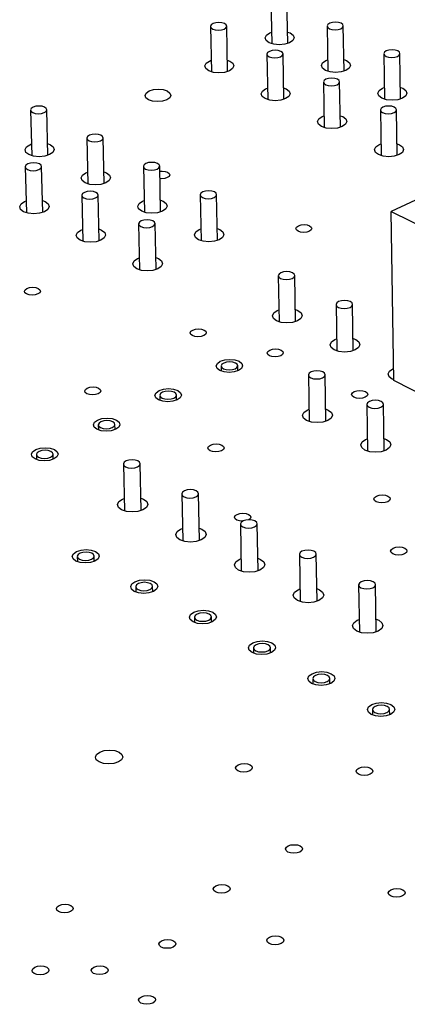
# Model space of a CAD drawing. Extents: x 70 to 210, y 70 to 141.
# Tile 6 of 13: x 119 to 129, y 95 to 120. Entities that reach past the tile are written whole.
import ezdxf

# ---------------------------------------------------------------- set-up
doc = ezdxf.new("R2010")
doc.units = 0
doc.layers.get('0').update_dxf_attribs({"linetype": 'CONTINUOUS'})

msp = doc.modelspace()

# ---------------------------------------------------------------- linework, layer by layer
at = {"color": 7, "linetype": 'CONTINUOUS'}
for p, q in [((125.832, 120.887), (125.853, 119.718)), ((126.267, 119.725), (126.247, 120.893)), ((124.712, 118.999), (124.69, 120.17)), ((127.286, 120.174), (127.305, 119.003)), ((127.721, 119.009), (127.702, 120.181)), ((124.274, 120.163), (124.297, 118.991)), ((125.801, 119.996), (125.848, 120.014)), ((138.241, 119.804), (128.942, 115.378)), ((125.728, 119.447), (125.749, 118.273)), ((126.166, 118.28), (126.145, 119.454)), ((128.748, 119.459), (128.765, 118.285)), ((129.181, 118.291), (129.165, 119.464)), ((124.245, 119.271), (124.291, 119.289)), ((127.252, 119.282), (127.3, 119.301)), ((127.19, 118.727), (127.208, 117.551)), ((127.626, 117.557), (127.608, 118.734)), ((125.697, 118.554), (125.744, 118.573)), ((128.712, 118.565), (128.76, 118.585)), ((119.625, 118.002), (119.654, 116.823)), ((120.073, 116.833), (120.044, 118.012)), ((128.659, 118.004), (128.676, 116.825)), ((129.094, 116.831), (129.078, 118.01)), ((127.156, 117.833), (127.204, 117.852)), ((119.603, 117.108), (119.647, 117.126)), ((121.078, 117.275), (121.105, 116.094)), ((121.525, 116.103), (121.499, 117.285)), ((128.622, 117.108), (128.671, 117.128)), ((119.488, 116.532), (119.517, 115.348)), ((119.938, 115.358), (119.909, 116.542)), ((121.054, 116.38), (121.098, 116.398)), ((122.539, 116.545), (122.564, 115.361)), ((122.985, 115.369), (122.96, 116.553)), ((119.466, 115.637), (119.509, 115.654)), ((120.948, 115.798), (120.976, 114.611)), ((121.398, 114.621), (121.371, 115.807)), ((122.512, 115.648), (122.558, 115.666)), ((124.007, 115.81), (124.031, 114.624)), ((124.453, 114.632), (124.43, 115.818)), ((129.004, 111.009), (128.942, 115.378)), ((128.942, 115.378), (135.386, 112.176)), ((120.924, 114.901), (120.968, 114.919)), ((122.416, 115.06), (122.442, 113.87)), ((122.865, 113.879), (122.84, 115.068)), ((123.978, 114.912), (124.025, 114.931)), ((122.389, 114.161), (122.435, 114.179)), ((126.024, 113.721), (126.044, 112.527)), ((126.469, 112.534), (126.449, 113.728)), ((125.991, 112.819), (126.039, 112.839)), ((127.516, 112.972), (127.535, 111.775)), ((127.961, 111.781), (127.942, 112.978)), ((127.48, 112.068), (127.53, 112.089)), ((124.547, 111.384), (124.55, 111.253)), ((124.977, 111.261), (124.974, 111.392)), ((128.978, 111.314), (128.999, 111.324)), ((126.802, 111.153), (126.822, 109.949)), ((127.251, 109.956), (127.232, 111.16)), ((135.417, 107.775), (129.004, 111.009)), ((122.965, 110.626), (122.968, 110.494)), ((123.396, 110.503), (123.394, 110.635)), ((126.768, 110.247), (126.817, 110.267)), ((128.31, 110.39), (128.328, 109.184)), ((128.757, 109.19), (128.74, 110.396)), ((121.375, 109.864), (121.378, 109.731)), ((121.808, 109.74), (121.805, 109.873)), ((128.273, 109.483), (128.323, 109.504)), ((119.777, 109.097), (119.78, 108.964)), ((120.211, 108.974), (120.207, 109.108)), ((122.022, 108.851), (122.049, 107.639)), ((122.482, 107.649), (122.455, 108.86)), ((121.996, 107.943), (122.042, 107.962)), ((123.529, 108.076), (123.554, 106.862)), ((123.987, 106.871), (123.963, 108.085)), ((123.5, 107.167), (123.547, 107.186)), ((125.044, 107.297), (125.067, 106.081)), ((125.501, 106.089), (125.479, 107.305)), ((120.833, 106.461), (120.836, 106.325)), ((121.271, 106.335), (121.268, 106.471)), ((126.567, 106.514), (126.588, 105.295)), ((127.023, 105.302), (127.003, 106.521)), ((125.012, 106.386), (125.061, 106.407)), ((122.342, 105.677), (122.345, 105.541)), ((122.78, 105.55), (122.777, 105.687)), ((128.098, 105.727), (128.117, 104.505)), ((128.554, 104.511), (128.536, 105.733)), ((126.533, 105.602), (126.582, 105.623)), ((123.859, 104.89), (123.861, 104.752)), ((124.298, 104.761), (124.295, 104.898)), ((128.061, 104.813), (128.112, 104.834)), ((125.384, 104.097), (125.386, 103.959)), ((125.824, 103.967), (125.821, 104.105)), ((126.917, 103.301), (126.919, 103.162)), ((127.358, 103.169), (127.356, 103.308)), ((128.458, 102.5), (128.46, 102.361)), ((128.9, 102.367), (128.898, 102.507))]:
    msp.add_line(p, q, dxfattribs=at)
for points in [[(124.331, 120.096), (124.397, 120.074), (124.476, 120.067), (124.556, 120.074), (124.625, 120.096), (124.672, 120.128), (124.69, 120.166), (124.677, 120.204), (124.634, 120.237), (124.567, 120.258), (124.488, 120.266), (124.408, 120.258), (124.34, 120.237), (124.292, 120.204), (124.274, 120.166), (124.288, 120.128), (124.331, 120.096)], [(127.645, 120.248), (127.579, 120.269), (127.499, 120.277), (127.419, 120.269), (127.351, 120.248), (127.304, 120.216), (127.286, 120.178), (127.3, 120.14), (127.344, 120.107), (127.41, 120.086), (127.489, 120.078), (127.569, 120.086), (127.638, 120.107), (127.685, 120.14), (127.702, 120.178), (127.688, 120.216), (127.645, 120.248)], [(126.262, 120.021), (126.328, 119.996), (126.406, 119.938), (126.43, 119.87), (126.398, 119.801), (126.314, 119.743), (126.191, 119.705), (126.048, 119.691), (125.906, 119.705), (125.787, 119.743), (125.709, 119.801), (125.685, 119.87), (125.717, 119.938), (125.801, 119.996), (125.801, 119.996)], [(125.785, 119.38), (125.852, 119.358), (125.931, 119.35), (126.011, 119.358), (126.08, 119.38), (126.127, 119.412), (126.145, 119.45), (126.131, 119.489), (126.088, 119.521), (126.022, 119.543), (125.942, 119.55), (125.862, 119.543), (125.793, 119.521), (125.746, 119.489), (125.728, 119.45), (125.742, 119.412), (125.785, 119.38)], [(129.107, 119.532), (129.04, 119.554), (128.961, 119.561), (128.881, 119.554), (128.812, 119.532), (128.766, 119.5), (128.748, 119.462), (128.762, 119.423), (128.806, 119.391), (128.873, 119.369), (128.952, 119.362), (129.032, 119.369), (129.101, 119.391), (129.148, 119.423), (129.165, 119.462), (129.151, 119.5), (129.107, 119.532)], [(124.707, 119.297), (124.774, 119.271), (124.851, 119.213), (124.876, 119.144), (124.843, 119.075), (124.759, 119.017), (124.635, 118.978), (124.491, 118.965), (124.349, 118.978), (124.23, 119.017), (124.152, 119.075), (124.128, 119.144), (124.16, 119.213), (124.245, 119.271), (124.245, 119.271)], [(127.716, 119.308), (127.781, 119.282), (127.859, 119.224), (127.884, 119.155), (127.853, 119.087), (127.769, 119.029), (127.645, 118.99), (127.502, 118.976), (127.359, 118.99), (127.24, 119.029), (127.162, 119.087), (127.137, 119.155), (127.169, 119.224), (127.252, 119.282), (127.252, 119.282)], [(127.247, 118.659), (127.314, 118.638), (127.394, 118.63), (127.474, 118.638), (127.543, 118.659), (127.59, 118.692), (127.608, 118.731), (127.594, 118.769), (127.55, 118.802), (127.483, 118.823), (127.404, 118.831), (127.323, 118.823), (127.254, 118.802), (127.208, 118.769), (127.19, 118.731), (127.204, 118.692), (127.247, 118.659)], [(122.686, 118.496), (122.797, 118.531), (122.925, 118.543), (123.052, 118.531), (123.157, 118.496), (123.226, 118.444), (123.248, 118.383), (123.218, 118.321), (123.143, 118.269), (123.032, 118.234), (122.904, 118.222), (122.777, 118.234), (122.671, 118.269), (122.602, 118.321), (122.581, 118.383), (122.611, 118.444), (122.686, 118.496)], [(126.16, 118.58), (126.227, 118.554), (126.305, 118.495), (126.33, 118.426), (126.297, 118.357), (126.213, 118.299), (126.089, 118.26), (125.945, 118.246), (125.802, 118.26), (125.682, 118.299), (125.604, 118.357), (125.58, 118.426), (125.612, 118.495), (125.697, 118.554), (125.697, 118.554)], [(129.177, 118.59), (129.242, 118.565), (129.32, 118.507), (129.346, 118.438), (129.314, 118.369), (129.231, 118.31), (129.107, 118.271), (128.963, 118.257), (128.82, 118.271), (128.7, 118.31), (128.622, 118.369), (128.596, 118.438), (128.628, 118.507), (128.712, 118.565), (128.712, 118.565)], [(119.988, 118.079), (119.922, 118.1), (119.842, 118.108), (119.762, 118.1), (119.692, 118.079), (119.644, 118.046), (119.625, 118.007), (119.638, 117.968), (119.681, 117.936), (119.747, 117.914), (119.827, 117.906), (119.908, 117.914), (119.977, 117.936), (120.025, 117.968), (120.044, 118.007), (120.031, 118.046), (119.988, 118.079)], [(128.717, 117.936), (128.784, 117.914), (128.864, 117.906), (128.944, 117.914), (129.013, 117.936), (129.06, 117.968), (129.078, 118.007), (129.063, 118.046), (129.019, 118.078), (128.952, 118.1), (128.873, 118.108), (128.792, 118.1), (128.723, 118.078), (128.676, 118.046), (128.659, 118.007), (128.673, 117.968), (128.717, 117.936)], [(127.621, 117.858), (127.687, 117.833), (127.765, 117.774), (127.791, 117.705), (127.759, 117.635), (127.674, 117.577), (127.55, 117.537), (127.406, 117.523), (127.263, 117.537), (127.143, 117.577), (127.064, 117.635), (127.039, 117.705), (127.071, 117.774), (127.156, 117.833), (127.156, 117.833)], [(121.442, 117.352), (121.376, 117.374), (121.296, 117.381), (121.215, 117.374), (121.145, 117.352), (121.097, 117.319), (121.078, 117.28), (121.092, 117.241), (121.135, 117.208), (121.201, 117.186), (121.281, 117.178), (121.362, 117.186), (121.432, 117.208), (121.48, 117.241), (121.499, 117.28), (121.485, 117.319), (121.442, 117.352)], [(120.066, 117.136), (120.136, 117.108), (120.213, 117.049), (120.237, 116.98), (120.203, 116.91), (120.117, 116.851), (119.991, 116.811), (119.846, 116.797), (119.703, 116.811), (119.583, 116.851), (119.506, 116.91), (119.483, 116.98), (119.517, 117.049), (119.603, 117.108), (119.603, 117.108)], [(129.09, 117.134), (129.155, 117.108), (129.234, 117.049), (129.259, 116.98), (129.228, 116.91), (129.144, 116.851), (129.019, 116.811), (128.875, 116.797), (128.731, 116.811), (128.61, 116.851), (128.531, 116.91), (128.506, 116.98), (128.538, 117.049), (128.622, 117.108), (128.622, 117.108)], [(119.544, 116.465), (119.611, 116.443), (119.691, 116.435), (119.772, 116.443), (119.842, 116.465), (119.89, 116.498), (119.909, 116.537), (119.896, 116.577), (119.853, 116.61), (119.786, 116.632), (119.706, 116.639), (119.625, 116.632), (119.555, 116.61), (119.507, 116.577), (119.488, 116.537), (119.501, 116.498), (119.544, 116.465)], [(122.903, 116.621), (122.837, 116.643), (122.756, 116.651), (122.675, 116.643), (122.606, 116.621), (122.558, 116.588), (122.539, 116.549), (122.553, 116.51), (122.596, 116.477), (122.663, 116.455), (122.743, 116.447), (122.824, 116.455), (122.894, 116.477), (122.942, 116.51), (122.96, 116.549), (122.947, 116.588), (122.903, 116.621)], [(121.518, 116.407), (121.588, 116.38), (121.666, 116.321), (121.69, 116.251), (121.656, 116.181), (121.57, 116.121), (121.444, 116.081), (121.299, 116.067), (121.155, 116.081), (121.035, 116.121), (120.958, 116.181), (120.934, 116.251), (120.968, 116.321), (121.054, 116.38), (121.054, 116.38)], [(122.963, 116.421), (123.023, 116.426), (123.101, 116.418), (123.165, 116.397), (123.208, 116.365), (123.221, 116.327), (123.203, 116.289), (123.156, 116.257), (123.089, 116.236), (123.01, 116.228), (122.967, 116.23)], [(121.005, 115.73), (121.072, 115.708), (121.152, 115.7), (121.233, 115.708), (121.304, 115.73), (121.352, 115.763), (121.371, 115.803), (121.357, 115.842), (121.314, 115.875), (121.247, 115.897), (121.167, 115.905), (121.085, 115.897), (121.015, 115.875), (120.967, 115.842), (120.948, 115.803), (120.961, 115.763), (121.005, 115.73)], [(124.372, 115.887), (124.305, 115.909), (124.225, 115.917), (124.143, 115.909), (124.074, 115.887), (124.026, 115.854), (124.007, 115.814), (124.021, 115.775), (124.065, 115.742), (124.132, 115.72), (124.212, 115.712), (124.294, 115.72), (124.364, 115.742), (124.411, 115.775), (124.43, 115.814), (124.416, 115.854), (124.372, 115.887)], [(119.931, 115.664), (120.001, 115.637), (120.079, 115.577), (120.103, 115.506), (120.068, 115.436), (119.982, 115.376), (119.856, 115.336), (119.71, 115.322), (119.566, 115.336), (119.446, 115.376), (119.368, 115.436), (119.345, 115.506), (119.379, 115.577), (119.466, 115.637), (119.466, 115.637)], [(122.979, 115.675), (123.048, 115.648), (123.126, 115.588), (123.15, 115.518), (123.117, 115.448), (123.031, 115.388), (122.905, 115.348), (122.76, 115.334), (122.615, 115.348), (122.495, 115.388), (122.417, 115.448), (122.393, 115.518), (122.426, 115.588), (122.512, 115.648), (122.512, 115.648)], [(122.473, 114.991), (122.541, 114.969), (122.621, 114.961), (122.703, 114.969), (122.773, 114.991), (122.821, 115.025), (122.84, 115.064), (122.826, 115.104), (122.782, 115.137), (122.715, 115.159), (122.635, 115.167), (122.553, 115.159), (122.483, 115.137), (122.435, 115.104), (122.416, 115.064), (122.43, 115.025), (122.473, 114.991)], [(121.391, 114.928), (121.461, 114.901), (121.539, 114.841), (121.563, 114.77), (121.529, 114.699), (121.442, 114.639), (121.316, 114.599), (121.17, 114.585), (121.025, 114.599), (120.905, 114.639), (120.827, 114.699), (120.803, 114.77), (120.837, 114.841), (120.924, 114.901), (120.924, 114.901)], [(124.447, 114.939), (124.515, 114.912), (124.594, 114.852), (124.618, 114.781), (124.585, 114.711), (124.5, 114.651), (124.374, 114.61), (124.228, 114.596), (124.083, 114.61), (123.962, 114.651), (123.884, 114.711), (123.859, 114.781), (123.892, 114.852), (123.978, 114.912), (123.978, 114.912)], [(126.542, 115.01), (126.61, 115.032), (126.689, 115.04), (126.767, 115.032), (126.832, 115.01), (126.875, 114.978), (126.888, 114.94), (126.871, 114.902), (126.825, 114.869), (126.757, 114.848), (126.678, 114.84), (126.6, 114.848), (126.535, 114.869), (126.492, 114.902), (126.479, 114.94), (126.496, 114.978), (126.542, 115.01)], [(122.858, 114.188), (122.928, 114.161), (123.006, 114.101), (123.031, 114.029), (122.997, 113.958), (122.911, 113.898), (122.784, 113.857), (122.638, 113.843), (122.493, 113.857), (122.372, 113.898), (122.293, 113.958), (122.269, 114.029), (122.303, 114.101), (122.389, 114.161), (122.389, 114.161)], [(126.391, 113.798), (126.323, 113.82), (126.242, 113.828), (126.16, 113.82), (126.09, 113.798), (126.042, 113.764), (126.024, 113.724), (126.038, 113.685), (126.082, 113.651), (126.15, 113.628), (126.231, 113.62), (126.313, 113.628), (126.383, 113.651), (126.431, 113.685), (126.449, 113.724), (126.435, 113.764), (126.391, 113.798)], [(119.533, 113.39), (119.601, 113.412), (119.681, 113.42), (119.759, 113.412), (119.824, 113.39), (119.866, 113.358), (119.879, 113.319), (119.861, 113.28), (119.813, 113.248), (119.745, 113.226), (119.665, 113.218), (119.587, 113.226), (119.522, 113.248), (119.48, 113.28), (119.467, 113.319), (119.486, 113.358), (119.533, 113.39)], [(127.883, 113.049), (127.815, 113.072), (127.734, 113.08), (127.652, 113.072), (127.582, 113.049), (127.534, 113.015), (127.516, 112.975), (127.53, 112.935), (127.575, 112.901), (127.643, 112.878), (127.724, 112.87), (127.806, 112.878), (127.876, 112.901), (127.924, 112.935), (127.942, 112.975), (127.928, 113.015), (127.883, 113.049)], [(126.464, 112.846), (126.532, 112.819), (126.611, 112.758), (126.637, 112.686), (126.604, 112.614), (126.518, 112.553), (126.392, 112.513), (126.244, 112.498), (126.099, 112.513), (125.977, 112.553), (125.897, 112.614), (125.872, 112.686), (125.905, 112.758), (125.991, 112.819), (125.991, 112.819)], [(123.814, 112.315), (123.882, 112.337), (123.962, 112.345), (124.04, 112.337), (124.106, 112.315), (124.149, 112.282), (124.162, 112.243), (124.144, 112.204), (124.097, 112.171), (124.029, 112.149), (123.949, 112.141), (123.871, 112.149), (123.805, 112.171), (123.762, 112.204), (123.749, 112.243), (123.767, 112.282), (123.814, 112.315)], [(127.956, 112.095), (128.023, 112.068), (128.103, 112.007), (128.129, 111.935), (128.096, 111.863), (128.01, 111.802), (127.884, 111.761), (127.736, 111.746), (127.59, 111.761), (127.468, 111.802), (127.387, 111.863), (127.362, 111.935), (127.394, 112.007), (127.48, 112.068), (127.48, 112.068)], [(125.802, 111.797), (125.87, 111.819), (125.95, 111.826), (126.028, 111.819), (126.095, 111.797), (126.138, 111.763), (126.151, 111.724), (126.134, 111.685), (126.087, 111.652), (126.018, 111.63), (125.939, 111.622), (125.86, 111.63), (125.794, 111.652), (125.751, 111.685), (125.737, 111.724), (125.755, 111.763), (125.802, 111.797)], [(124.526, 111.507), (124.639, 111.544), (124.771, 111.557), (124.9, 111.544), (125.009, 111.507), (125.08, 111.453), (125.102, 111.388), (125.073, 111.324), (124.996, 111.269), (124.883, 111.233), (124.751, 111.22), (124.621, 111.233), (124.512, 111.269), (124.442, 111.324), (124.419, 111.388), (124.449, 111.453), (124.526, 111.507)], [(124.614, 111.463), (124.566, 111.429), (124.547, 111.388), (124.561, 111.348), (124.606, 111.314), (124.674, 111.291), (124.755, 111.283), (124.837, 111.291), (124.908, 111.314), (124.956, 111.348), (124.974, 111.388), (124.96, 111.429), (124.916, 111.463), (124.848, 111.486), (124.767, 111.494), (124.685, 111.486), (124.614, 111.463)], [(126.861, 111.081), (126.93, 111.058), (127.012, 111.05), (127.094, 111.058), (127.165, 111.081), (127.213, 111.116), (127.231, 111.156), (127.217, 111.197), (127.172, 111.231), (127.104, 111.254), (127.022, 111.262), (126.94, 111.254), (126.869, 111.231), (126.821, 111.197), (126.802, 111.156), (126.816, 111.116), (126.861, 111.081)], [(129.004, 111.029), (128.966, 111.046), (128.885, 111.107), (128.859, 111.18), (128.892, 111.253), (128.978, 111.314)], [(121.09, 110.814), (121.159, 110.836), (121.239, 110.844), (121.318, 110.836), (121.384, 110.814), (121.427, 110.78), (121.44, 110.741), (121.422, 110.702), (121.374, 110.668), (121.305, 110.646), (121.225, 110.638), (121.146, 110.646), (121.08, 110.668), (121.037, 110.702), (121.024, 110.741), (121.043, 110.78), (121.09, 110.814)], [(122.945, 110.75), (123.058, 110.787), (123.19, 110.8), (123.32, 110.787), (123.429, 110.75), (123.5, 110.695), (123.522, 110.63), (123.492, 110.566), (123.414, 110.511), (123.301, 110.474), (123.169, 110.461), (123.039, 110.474), (122.93, 110.511), (122.859, 110.566), (122.837, 110.63), (122.867, 110.695), (122.945, 110.75)], [(127.982, 110.724), (128.051, 110.746), (128.131, 110.754), (128.21, 110.746), (128.276, 110.724), (128.32, 110.691), (128.334, 110.651), (128.316, 110.612), (128.27, 110.579), (128.201, 110.556), (128.121, 110.549), (128.042, 110.556), (127.976, 110.579), (127.932, 110.612), (127.918, 110.651), (127.936, 110.691), (127.982, 110.724)], [(123.033, 110.705), (122.984, 110.671), (122.966, 110.63), (122.979, 110.59), (123.024, 110.556), (123.092, 110.533), (123.173, 110.525), (123.255, 110.533), (123.326, 110.556), (123.375, 110.59), (123.394, 110.63), (123.38, 110.671), (123.336, 110.705), (123.268, 110.728), (123.186, 110.736), (123.104, 110.728), (123.033, 110.705)], [(128.369, 110.318), (128.438, 110.295), (128.52, 110.287), (128.603, 110.295), (128.674, 110.318), (128.722, 110.353), (128.74, 110.393), (128.725, 110.434), (128.68, 110.469), (128.612, 110.492), (128.53, 110.5), (128.447, 110.492), (128.376, 110.469), (128.328, 110.434), (128.31, 110.393), (128.324, 110.353), (128.369, 110.318)], [(127.246, 110.274), (127.313, 110.247), (127.394, 110.185), (127.42, 110.112), (127.387, 110.039), (127.3, 109.977), (127.173, 109.935), (127.024, 109.921), (126.877, 109.935), (126.754, 109.977), (126.674, 110.039), (126.648, 110.112), (126.681, 110.185), (126.768, 110.247), (126.768, 110.247)], [(121.356, 109.989), (121.469, 110.026), (121.602, 110.038), (121.732, 110.026), (121.841, 109.989), (121.912, 109.934), (121.933, 109.868), (121.903, 109.803), (121.825, 109.748), (121.711, 109.711), (121.578, 109.698), (121.448, 109.711), (121.339, 109.748), (121.268, 109.803), (121.247, 109.868), (121.277, 109.934), (121.356, 109.989)], [(121.443, 109.944), (121.395, 109.909), (121.375, 109.868), (121.389, 109.828), (121.433, 109.793), (121.501, 109.77), (121.583, 109.762), (121.665, 109.77), (121.737, 109.793), (121.785, 109.828), (121.805, 109.868), (121.791, 109.909), (121.747, 109.944), (121.679, 109.967), (121.597, 109.975), (121.515, 109.967), (121.443, 109.944)], [(128.753, 109.51), (128.82, 109.483), (128.901, 109.421), (128.927, 109.347), (128.894, 109.274), (128.808, 109.211), (128.68, 109.17), (128.532, 109.155), (128.384, 109.17), (128.26, 109.211), (128.179, 109.274), (128.153, 109.347), (128.186, 109.421), (128.273, 109.483), (128.273, 109.483)], [(119.758, 109.223), (119.872, 109.26), (120.005, 109.273), (120.135, 109.26), (120.244, 109.223), (120.315, 109.168), (120.336, 109.102), (120.305, 109.037), (120.227, 108.981), (120.112, 108.944), (119.979, 108.931), (119.849, 108.944), (119.74, 108.981), (119.669, 109.037), (119.648, 109.102), (119.679, 109.168), (119.758, 109.223)], [(124.27, 109.342), (124.339, 109.364), (124.419, 109.372), (124.499, 109.364), (124.565, 109.342), (124.609, 109.308), (124.622, 109.269), (124.604, 109.229), (124.557, 109.195), (124.488, 109.173), (124.407, 109.165), (124.328, 109.173), (124.261, 109.195), (124.218, 109.229), (124.204, 109.269), (124.223, 109.308), (124.27, 109.342)], [(119.846, 109.178), (119.796, 109.143), (119.777, 109.102), (119.79, 109.061), (119.834, 109.027), (119.902, 109.004), (119.984, 108.995), (120.067, 109.004), (120.139, 109.027), (120.188, 109.061), (120.207, 109.102), (120.194, 109.143), (120.15, 109.178), (120.082, 109.201), (120, 109.209), (119.917, 109.201), (119.846, 109.178)], [(122.397, 108.931), (122.328, 108.955), (122.246, 108.963), (122.163, 108.955), (122.091, 108.931), (122.042, 108.897), (122.023, 108.855), (122.036, 108.814), (122.081, 108.779), (122.15, 108.756), (122.232, 108.748), (122.315, 108.756), (122.387, 108.779), (122.436, 108.814), (122.455, 108.855), (122.442, 108.897), (122.397, 108.931)], [(122.475, 107.971), (122.546, 107.943), (122.626, 107.88), (122.651, 107.806), (122.616, 107.731), (122.528, 107.668), (122.399, 107.626), (122.249, 107.611), (122.101, 107.626), (121.978, 107.668), (121.898, 107.731), (121.873, 107.806), (121.907, 107.88), (121.996, 107.943), (121.996, 107.943)], [(123.904, 108.157), (123.835, 108.18), (123.753, 108.188), (123.669, 108.18), (123.598, 108.157), (123.548, 108.122), (123.529, 108.08), (123.543, 108.039), (123.588, 108.004), (123.657, 107.98), (123.74, 107.972), (123.823, 107.98), (123.895, 108.004), (123.944, 108.039), (123.963, 108.08), (123.949, 108.122), (123.904, 108.157)], [(128.559, 108.023), (128.628, 108.046), (128.709, 108.054), (128.789, 108.046), (128.856, 108.023), (128.9, 107.989), (128.914, 107.949), (128.896, 107.909), (128.849, 107.875), (128.78, 107.852), (128.7, 107.844), (128.62, 107.852), (128.552, 107.875), (128.508, 107.909), (128.494, 107.949), (128.512, 107.989), (128.559, 108.023)], [(125.103, 107.371), (125.098, 107.371), (125.018, 107.379), (124.951, 107.401), (124.907, 107.435), (124.894, 107.476), (124.912, 107.516), (124.959, 107.55)], [(124.959, 107.55), (125.029, 107.573), (125.11, 107.581), (125.19, 107.573), (125.257, 107.55), (125.3, 107.516), (125.314, 107.476), (125.296, 107.435), (125.261, 107.408)], [(123.981, 107.195), (124.051, 107.167), (124.132, 107.103), (124.157, 107.029), (124.123, 106.954), (124.035, 106.891), (123.906, 106.848), (123.756, 106.833), (123.607, 106.848), (123.483, 106.891), (123.403, 106.954), (123.377, 107.029), (123.412, 107.103), (123.5, 107.167), (123.5, 107.167)], [(125.42, 107.378), (125.35, 107.402), (125.268, 107.41), (125.184, 107.402), (125.112, 107.378), (125.063, 107.343), (125.044, 107.301), (125.058, 107.259), (125.104, 107.224), (125.173, 107.201), (125.256, 107.192), (125.339, 107.201), (125.411, 107.224), (125.46, 107.259), (125.479, 107.301), (125.465, 107.343), (125.42, 107.378)], [(128.99, 106.676), (129.06, 106.699), (129.141, 106.707), (129.221, 106.699), (129.289, 106.676), (129.333, 106.642), (129.347, 106.602), (129.33, 106.561), (129.282, 106.527), (129.213, 106.504), (129.132, 106.496), (129.052, 106.504), (128.984, 106.527), (128.94, 106.561), (128.925, 106.602), (128.943, 106.642), (128.99, 106.676)], [(120.813, 106.589), (120.929, 106.627), (121.062, 106.64), (121.194, 106.627), (121.304, 106.589), (121.376, 106.533), (121.398, 106.466), (121.367, 106.4), (121.288, 106.343), (121.172, 106.305), (121.038, 106.292), (120.906, 106.305), (120.796, 106.343), (120.725, 106.4), (120.703, 106.466), (120.734, 106.533), (120.813, 106.589)], [(121.209, 106.543), (121.14, 106.567), (121.058, 106.575), (120.974, 106.567), (120.902, 106.543), (120.853, 106.508), (120.833, 106.466), (120.847, 106.425), (120.891, 106.389), (120.96, 106.366), (121.043, 106.357), (121.126, 106.366), (121.199, 106.389), (121.248, 106.425), (121.267, 106.466), (121.254, 106.508), (121.209, 106.543)], [(126.943, 106.595), (126.874, 106.619), (126.791, 106.627), (126.707, 106.619), (126.635, 106.595), (126.586, 106.56), (126.567, 106.518), (126.582, 106.476), (126.627, 106.44), (126.697, 106.417), (126.78, 106.408), (126.864, 106.417), (126.936, 106.44), (126.985, 106.476), (127.003, 106.518), (126.989, 106.56), (126.943, 106.595)], [(125.495, 106.415), (125.565, 106.386), (125.646, 106.323), (125.672, 106.248), (125.638, 106.173), (125.55, 106.109), (125.421, 106.066), (125.27, 106.051), (125.121, 106.066), (124.997, 106.109), (124.916, 106.173), (124.89, 106.248), (124.924, 106.323), (125.012, 106.386), (125.012, 106.386)], [(122.321, 105.806), (122.437, 105.844), (122.571, 105.857), (122.703, 105.844), (122.814, 105.806), (122.886, 105.749), (122.908, 105.682), (122.877, 105.615), (122.798, 105.558), (122.683, 105.52), (122.548, 105.507), (122.416, 105.52), (122.305, 105.558), (122.234, 105.615), (122.211, 105.682), (122.242, 105.749), (122.321, 105.806)], [(122.718, 105.76), (122.649, 105.783), (122.567, 105.792), (122.483, 105.783), (122.411, 105.76), (122.361, 105.724), (122.342, 105.682), (122.356, 105.64), (122.401, 105.605), (122.47, 105.581), (122.553, 105.573), (122.637, 105.581), (122.709, 105.605), (122.758, 105.64), (122.777, 105.682), (122.763, 105.724), (122.718, 105.76)], [(128.475, 105.808), (128.405, 105.832), (128.322, 105.84), (128.238, 105.832), (128.166, 105.808), (128.117, 105.772), (128.098, 105.73), (128.113, 105.688), (128.159, 105.652), (128.229, 105.629), (128.312, 105.62), (128.396, 105.629), (128.468, 105.652), (128.517, 105.688), (128.535, 105.73), (128.521, 105.772), (128.475, 105.808)], [(127.018, 105.63), (127.087, 105.602), (127.169, 105.538), (127.195, 105.462), (127.161, 105.387), (127.073, 105.323), (126.944, 105.28), (126.793, 105.265), (126.644, 105.28), (126.519, 105.323), (126.437, 105.387), (126.411, 105.462), (126.444, 105.538), (126.533, 105.602)], [(123.838, 105.018), (123.953, 105.056), (124.087, 105.07), (124.22, 105.056), (124.331, 105.018), (124.404, 104.961), (124.426, 104.894), (124.396, 104.827), (124.317, 104.769), (124.201, 104.731), (124.067, 104.718), (123.934, 104.731), (123.823, 104.769), (123.75, 104.827), (123.728, 104.894), (123.758, 104.961), (123.838, 105.018)], [(124.236, 104.972), (124.166, 104.996), (124.083, 105.004), (124, 104.996), (123.927, 104.972), (123.878, 104.936), (123.859, 104.894), (123.873, 104.852), (123.918, 104.816), (123.987, 104.792), (124.071, 104.784), (124.155, 104.792), (124.227, 104.816), (124.276, 104.852), (124.295, 104.894), (124.281, 104.936), (124.236, 104.972)], [(128.549, 104.841), (128.617, 104.813), (128.699, 104.749), (128.726, 104.673), (128.693, 104.597), (128.605, 104.533), (128.475, 104.49), (128.324, 104.475), (128.174, 104.49), (128.048, 104.533), (127.966, 104.597), (127.94, 104.673), (127.973, 104.749), (128.061, 104.813)], [(125.362, 104.227), (125.477, 104.265), (125.612, 104.278), (125.745, 104.265), (125.857, 104.227), (125.93, 104.169), (125.953, 104.101), (125.922, 104.034), (125.844, 103.976), (125.728, 103.938), (125.593, 103.924), (125.46, 103.938), (125.348, 103.976), (125.275, 104.034), (125.252, 104.101), (125.283, 104.169), (125.362, 104.227)], [(125.761, 104.18), (125.692, 104.204), (125.608, 104.212), (125.524, 104.204), (125.452, 104.18), (125.403, 104.144), (125.384, 104.101), (125.398, 104.059), (125.444, 104.023), (125.513, 103.999), (125.597, 103.991), (125.681, 103.999), (125.753, 104.023), (125.802, 104.059), (125.821, 104.101), (125.807, 104.144), (125.761, 104.18)], [(126.894, 103.43), (127.01, 103.469), (127.145, 103.483), (127.278, 103.469), (127.39, 103.43), (127.464, 103.373), (127.487, 103.305), (127.457, 103.237), (127.378, 103.179), (127.263, 103.14), (127.128, 103.127), (126.994, 103.14), (126.882, 103.179), (126.809, 103.237), (126.785, 103.305), (126.815, 103.373), (126.894, 103.43)], [(127.295, 103.383), (127.225, 103.407), (127.142, 103.416), (127.057, 103.407), (126.985, 103.383), (126.936, 103.347), (126.917, 103.305), (126.931, 103.262), (126.977, 103.226), (127.047, 103.202), (127.131, 103.193), (127.215, 103.202), (127.288, 103.226), (127.337, 103.262), (127.356, 103.305), (127.341, 103.347), (127.295, 103.383)], [(128.435, 102.63), (128.551, 102.669), (128.686, 102.682), (128.82, 102.669), (128.932, 102.63), (129.006, 102.572), (129.03, 102.504), (129.001, 102.435), (128.922, 102.377), (128.806, 102.338), (128.67, 102.325), (128.536, 102.338), (128.424, 102.377), (128.35, 102.435), (128.326, 102.504), (128.356, 102.572), (128.435, 102.63)], [(128.837, 102.583), (128.767, 102.607), (128.683, 102.615), (128.598, 102.607), (128.526, 102.583), (128.477, 102.546), (128.458, 102.504), (128.473, 102.461), (128.519, 102.425), (128.59, 102.4), (128.673, 102.392), (128.758, 102.4), (128.83, 102.425), (128.88, 102.461), (128.898, 102.504), (128.883, 102.546), (128.837, 102.583)], [(121.41, 101.402), (121.527, 101.442), (121.663, 101.455), (121.798, 101.442), (121.91, 101.402), (121.983, 101.344), (122.005, 101.275), (121.974, 101.206), (121.893, 101.147), (121.776, 101.108), (121.64, 101.095), (121.505, 101.108), (121.393, 101.147), (121.32, 101.206), (121.298, 101.275), (121.33, 101.344), (121.41, 101.402)], [(124.989, 101.073), (125.06, 101.097), (125.143, 101.105), (125.225, 101.097), (125.293, 101.073), (125.338, 101.038), (125.352, 100.996), (125.333, 100.954), (125.285, 100.918), (125.214, 100.894), (125.131, 100.886), (125.049, 100.894), (124.981, 100.918), (124.936, 100.954), (124.922, 100.996), (124.941, 101.038), (124.989, 101.073)], [(128.1, 100.987), (128.171, 101.01), (128.253, 101.019), (128.335, 101.01), (128.404, 100.987), (128.449, 100.951), (128.463, 100.909), (128.445, 100.867), (128.397, 100.831), (128.326, 100.807), (128.243, 100.799), (128.162, 100.807), (128.093, 100.831), (128.048, 100.867), (128.033, 100.909), (128.052, 100.951), (128.1, 100.987)], [(126.28, 98.977), (126.351, 99.001), (126.434, 99.009), (126.517, 99.001), (126.586, 98.977), (126.631, 98.941), (126.645, 98.898), (126.627, 98.855), (126.578, 98.819), (126.507, 98.795), (126.423, 98.787), (126.341, 98.795), (126.272, 98.819), (126.227, 98.855), (126.212, 98.898), (126.231, 98.941), (126.28, 98.977)], [(124.412, 97.944), (124.484, 97.968), (124.568, 97.977), (124.65, 97.968), (124.719, 97.944), (124.764, 97.908), (124.779, 97.865), (124.76, 97.822), (124.711, 97.786), (124.639, 97.761), (124.555, 97.753), (124.473, 97.761), (124.403, 97.786), (124.358, 97.822), (124.344, 97.865), (124.363, 97.908), (124.412, 97.944)], [(128.931, 97.841), (129.003, 97.866), (129.086, 97.874), (129.169, 97.866), (129.238, 97.841), (129.284, 97.805), (129.299, 97.762), (129.281, 97.719), (129.232, 97.683), (129.161, 97.658), (129.077, 97.65), (128.994, 97.658), (128.925, 97.683), (128.879, 97.719), (128.864, 97.762), (128.883, 97.805), (128.931, 97.841)], [(120.36, 97.436), (120.432, 97.461), (120.516, 97.469), (120.599, 97.461), (120.667, 97.436), (120.712, 97.4), (120.726, 97.357), (120.706, 97.314), (120.656, 97.277), (120.584, 97.253), (120.5, 97.244), (120.418, 97.253), (120.349, 97.277), (120.304, 97.314), (120.291, 97.357), (120.31, 97.4), (120.36, 97.436)], [(123.01, 96.522), (123.082, 96.546), (123.166, 96.555), (123.249, 96.546), (123.318, 96.522), (123.363, 96.485), (123.377, 96.442), (123.358, 96.399), (123.309, 96.362), (123.236, 96.337), (123.152, 96.329), (123.069, 96.337), (123, 96.362), (122.955, 96.399), (122.941, 96.442), (122.96, 96.485), (123.01, 96.522)], [(125.796, 96.616), (125.868, 96.64), (125.952, 96.649), (126.035, 96.64), (126.105, 96.616), (126.15, 96.579), (126.164, 96.536), (126.146, 96.492), (126.096, 96.456), (126.024, 96.431), (125.941, 96.423), (125.857, 96.431), (125.788, 96.456), (125.743, 96.492), (125.728, 96.536), (125.747, 96.579), (125.796, 96.616)], [(119.732, 95.839), (119.805, 95.864), (119.889, 95.872), (119.972, 95.864), (120.042, 95.839), (120.086, 95.802), (120.1, 95.759), (120.08, 95.715), (120.03, 95.678), (119.958, 95.654), (119.873, 95.645), (119.79, 95.654), (119.721, 95.678), (119.676, 95.715), (119.663, 95.759), (119.682, 95.802), (119.732, 95.839)], [(121.262, 95.842), (121.334, 95.867), (121.419, 95.875), (121.502, 95.867), (121.571, 95.842), (121.616, 95.805), (121.63, 95.762), (121.61, 95.718), (121.561, 95.682), (121.488, 95.657), (121.404, 95.648), (121.321, 95.657), (121.251, 95.682), (121.206, 95.718), (121.193, 95.762), (121.212, 95.805), (121.262, 95.842)], [(122.486, 95.076), (122.559, 95.101), (122.643, 95.11), (122.726, 95.101), (122.796, 95.076), (122.841, 95.039), (122.855, 94.996), (122.836, 94.952), (122.786, 94.915), (122.713, 94.89), (122.629, 94.881), (122.546, 94.89), (122.476, 94.915), (122.431, 94.952), (122.417, 94.996), (122.436, 95.039), (122.486, 95.076)]]:
    msp.add_lwpolyline(points, dxfattribs=at)

doc.saveas('drawing.dxf')
